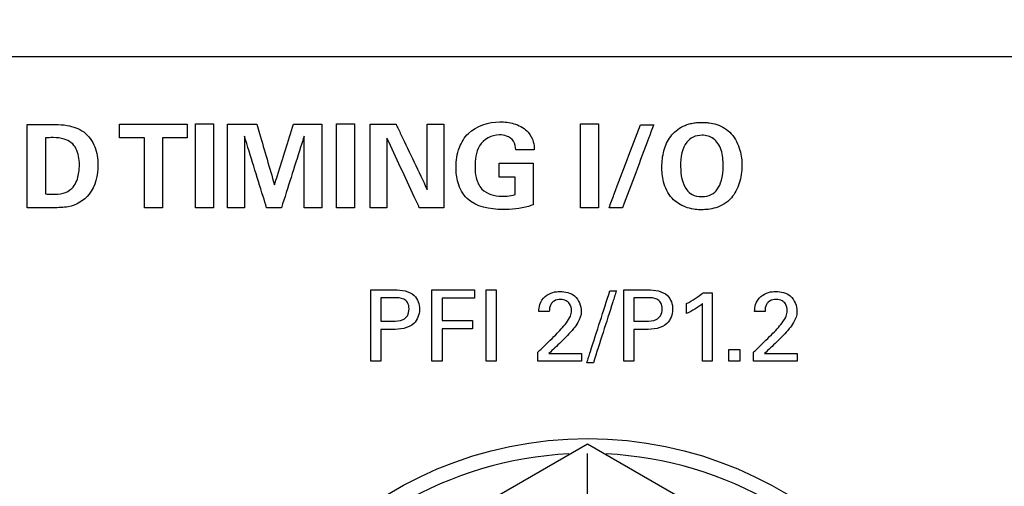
# Model space of a CAD drawing. Header units: inches. Extents: x 0 to 34, y 0 to 22.
# Tile 65 of 100: x 11.701 to 12.53, y 18.432 to 18.825. Entities that reach past the tile are written whole.
import ezdxf

# ---------------------------------------------------------------- set-up
doc = ezdxf.new("R2010")
doc.units = ezdxf.units.IN
doc.header["$LTSCALE"] = 1.87
doc.header["$MEASUREMENT"] = 0
doc.linetypes.add('CENTER', pattern=[0.6, 0.375, -0.075, 0.075, -0.075])
doc.layers.get('0').update_dxf_attribs({"linetype": 'CONTINUOUS'})
for name, color, linetype in [('DATUMCURVES', 7, 'CONTINUOUS'), ('DEFAULT_1', 7, 'CENTER'), ('DIMENSIONS', 7, 'CONTINUOUS')]:
    doc.layers.add(name, color=color, linetype=linetype)
doc.styles.get("Standard").update_dxf_attribs({"font": 'txt', "width": 0.8})
doc.dimstyles.new('DIMSTYLE_1', dxfattribs={"dimtxt": 0.125, "dimasz": 0.18, "dimexe": 0.18, "dimexo": 0.0625, "dimgap": 0.09, "dimtad": 0, "dimtih": 1, "dimtoh": 1, "dimdec": 3, "dimzin": 4, "dimdsep": 46, "dimtxsty": 'STANDARD', "dimblk": '_FILLED', "dimblk1": '_FILLED', "dimblk2": '_FILLED', "dimcen": 0.09, "dimadec": 0, "dimazin": 0, "dimtp": 0.001, "dimtm": 0.001, "dimtfac": 1, "dimtdec": 3, "dimtofl": 0, "dimtmove": 0, "dimatfit": 3, "dimldrblk": '_FILLED', "dimfxl": 1, "dimtolj": 1, "dimtzin": 4, "dimarcsym": 0})

# ---------------------------------------------------------------- blocks, each defined once
blk = doc.blocks.new('_FILLED')
at = {"color": 0, "linetype": 'BYBLOCK'}
blk.add_solid([(0, 0), (-1, 0.1736), (-1, -0.1736)], dxfattribs=at)
blk = doc.blocks.new('*D9')
at = {"layer": 'DIMENSIONS', "color": 2, "linetype": 'CONTINUOUS'}
for p, q in [((12.75157, 19.92933), (8.0757, 19.92933)), ((8.2007, 19.92933), (8.2007, 19.2399)), ((8.2007, 18.14733), (8.2007, 18.9899)), ((10.05407, 18.14733), (8.0757, 18.14733))]:
    blk.add_line(p, q, dxfattribs=at)
at = {"layer": 'DIMENSIONS', "color": 2, "linetype": 'CONTINUOUS', "xscale": 0.18, "yscale": 0.18, "zscale": 0.18}
for p, rotation in [((8.2007, 19.92933), 90), ((8.2007, 18.14733), 270)]:
    blk.add_blockref('_FILLED', p, dxfattribs=dict(at, rotation=rotation))
at = {"layer": 'DIMENSIONS', "color": 2, "linetype": 'CONTINUOUS', "width": 0.8}
for s, p in [('[', (8.3132, 19.0524)), (']', (8.9132, 19.0524)), ('1.782', (7.6882, 19.0524)), ('45.26', (8.4132, 19.0524)), ('4X ', (7.3882, 19.0524))]:
    blk.add_text(s, height=0.125, dxfattribs=at).set_placement(p)
blk = doc.blocks.new('*D19')
at = {"layer": 'DIMENSIONS', "color": 2, "linetype": 'CONTINUOUS'}
for p, q in [((13.05407, 18.52233), (13.05407, 20.6551)), ((14.35237, 17.67233), (14.35237, 20.6551)), ((13.05407, 20.5301), (12.33118, 20.5301)), ((14.35237, 20.5301), (14.71237, 20.5301))]:
    blk.add_line(p, q, dxfattribs=at)
at = {"layer": 'DIMENSIONS', "color": 2, "linetype": 'CONTINUOUS', "xscale": 0.18, "yscale": 0.18, "zscale": 0.18}
blk.add_blockref('_FILLED', (13.05407, 20.5301), dxfattribs=at)
at = {"layer": 'DIMENSIONS', "color": 2, "linetype": 'CONTINUOUS', "xscale": 0.18, "yscale": 0.18, "zscale": 0.18, "rotation": 180}
blk.add_blockref('_FILLED', (14.35237, 20.5301), dxfattribs=at)
at = {"layer": 'DIMENSIONS', "color": 2, "linetype": 'CONTINUOUS', "width": 0.8}
for s, p in [('[', (11.56868, 20.4676)), (']', (12.16868, 20.4676)), ('1.298', (10.94368, 20.4676)), ('32.98', (11.66868, 20.4676))]:
    blk.add_text(s, height=0.125, dxfattribs=at).set_placement(p)

msp = doc.modelspace()

# ---------------------------------------------------------------- linework, layer by layer
at = {"color": 7, "linetype": 'CONTINUOUS'}
for p, q in [((12.17907, 18.46776), (11.90157, 18.30754)), ((12.45657, 18.30754), (12.17907, 18.46776))]:
    msp.add_line(p, q, dxfattribs=at)
msp.add_circle((12.17907, 18.14733), 0.325, dxfattribs=at)
for start, end in [(92.88206, 147.36447), (32.63553, 87.11794)]:
    msp.add_arc((12.17907, 18.14733), 0.3125, start, end, dxfattribs=at)
at = {"layer": 'DATUMCURVES', "color": 40, "linetype": 'CONTINUOUS'}
for points, knots in [([(9.66555, 18.79376, 0.8645), (9.86138, 18.79376, 0.8645), (11.11471, 18.79376, 0.8645), (12.36805, 18.79376, 0.8645), (13.42554, 18.79376, 0.8645)], [0, 0, 0, 0, 0.15625, 1, 1, 1, 1]), ([(12.10757, 18.665, 0.8645), (12.09715, 18.665, 0.8645), (12.07929, 18.66812, 0.8645), (12.06938, 18.68672, 0.8645), (12.06779, 18.70175, 0.8645), (12.06982, 18.7166, 0.8645), (12.0805, 18.73401, 0.8645), (12.0962, 18.73882, 0.8645), (12.10625, 18.73879, 0.8645), (12.10675, 18.73878, 0.8645)], [0, 0, 0, 0, 0.260059, 0.387067, 0.496271, 0.635157, 0.7534, 0.987593, 1, 1, 1, 1]), ([(12.10675, 18.73878, 0.8645), (12.11079, 18.7387, 0.8645), (12.11889, 18.7374, 0.8645), (12.12907, 18.73155, 0.8645), (12.13374, 18.72284, 0.8645), (12.13415, 18.71753, 0.8645), (12.13421, 18.71526, 0.8645)], [0, 0, 0, 0, 0.295727, 0.608624, 0.831311, 1, 1, 1, 1]), ([(11.7075, 18.73665, 0.8645), (11.70871, 18.73664, 0.8645), (11.71646, 18.73661, 0.8645), (11.7242, 18.73658, 0.8645), (11.73074, 18.73655, 0.8645)], [0, 0, 0, 0, 0.15625, 1, 1, 1, 1]), ([(11.7075, 18.66655, 0.8645), (11.7075, 18.6702, 0.8645), (11.7075, 18.69357, 0.8645), (11.7075, 18.71693, 0.8645), (11.7075, 18.73665, 0.8645)], [0, 0, 0, 0, 0.15625, 1, 1, 1, 1]), ([(11.73074, 18.73655, 0.8645), (11.73421, 18.73655, 0.8645), (11.74262, 18.73602, 0.8645), (11.75609, 18.73145, 0.8645), (11.76543, 18.71813, 0.8645), (11.76812, 18.69925, 0.8645), (11.76338, 18.67731, 0.8645), (11.74469, 18.66635, 0.8645), (11.7336, 18.66655, 0.8645), (11.72938, 18.66655, 0.8645)], [0, 0, 0, 0, 0.090507, 0.219646, 0.354905, 0.488217, 0.71337, 0.889996, 1, 1, 1, 1]), ([(11.78518, 18.73684, 0.8645), (11.78815, 18.73684, 0.8645), (11.80714, 18.73684, 0.8645), (11.82613, 18.73684, 0.8645), (11.84216, 18.73684, 0.8645)], [0, 0, 0, 0, 0.15625, 1, 1, 1, 1]), ([(11.84905, 18.73704, 0.8645), (11.84984, 18.73704, 0.8645), (11.85486, 18.73704, 0.8645), (11.85989, 18.73704, 0.8645), (11.86413, 18.73704, 0.8645)], [0, 0, 0, 0, 0.15625, 1, 1, 1, 1]), ([(11.84905, 18.66655, 0.8645), (11.84905, 18.67022, 0.8645), (11.84905, 18.69372, 0.8645), (11.84905, 18.71721, 0.8645), (11.84905, 18.73704, 0.8645)], [0, 0, 0, 0, 0.15625, 1, 1, 1, 1]), ([(11.86413, 18.73704, 0.8645), (11.86413, 18.73337, 0.8645), (11.86413, 18.70987, 0.8645), (11.86413, 18.68638, 0.8645), (11.86413, 18.66655, 0.8645)], [0, 0, 0, 0, 0.15625, 1, 1, 1, 1]), ([(11.87608, 18.73684, 0.8645), (11.87737, 18.73684, 0.8645), (11.88557, 18.73684, 0.8645), (11.89376, 18.73684, 0.8645), (11.90068, 18.73684, 0.8645)], [0, 0, 0, 0, 0.15625, 1, 1, 1, 1]), ([(11.87608, 18.66655, 0.8645), (11.87608, 18.67021, 0.8645), (11.87608, 18.69364, 0.8645), (11.87608, 18.71707, 0.8645), (11.87608, 18.73684, 0.8645)], [0, 0, 0, 0, 0.15625, 1, 1, 1, 1]), ([(11.90068, 18.73684, 0.8645), (11.90146, 18.73418, 0.8645), (11.90641, 18.71713, 0.8645), (11.91137, 18.70009, 0.8645), (11.91555, 18.6857, 0.8645)], [0, 0, 0, 0, 0.15625, 1, 1, 1, 1]), ([(11.91555, 18.6857, 0.8645), (11.91639, 18.68837, 0.8645), (11.92174, 18.70541, 0.8645), (11.92709, 18.72246, 0.8645), (11.9316, 18.73684, 0.8645)], [0, 0, 0, 0, 0.15625, 1, 1, 1, 1]), ([(11.9316, 18.73684, 0.8645), (11.93285, 18.73684, 0.8645), (11.94082, 18.73684, 0.8645), (11.94879, 18.73684, 0.8645), (11.95551, 18.73684, 0.8645)], [0, 0, 0, 0, 0.15625, 1, 1, 1, 1]), ([(11.95551, 18.73684, 0.8645), (11.95551, 18.73318, 0.8645), (11.95551, 18.70975, 0.8645), (11.95551, 18.68632, 0.8645), (11.95551, 18.66655, 0.8645)], [0, 0, 0, 0, 0.15625, 1, 1, 1, 1]), ([(11.96786, 18.73704, 0.8645), (11.96865, 18.73704, 0.8645), (11.97367, 18.73704, 0.8645), (11.97869, 18.73704, 0.8645), (11.98293, 18.73704, 0.8645)], [0, 0, 0, 0, 0.15625, 1, 1, 1, 1]), ([(11.96786, 18.66655, 0.8645), (11.96786, 18.67022, 0.8645), (11.96786, 18.69372, 0.8645), (11.96786, 18.71721, 0.8645), (11.96786, 18.73704, 0.8645)], [0, 0, 0, 0, 0.15625, 1, 1, 1, 1]), ([(11.98293, 18.73704, 0.8645), (11.98293, 18.73337, 0.8645), (11.98293, 18.70987, 0.8645), (11.98293, 18.68638, 0.8645), (11.98293, 18.66655, 0.8645)], [0, 0, 0, 0, 0.15625, 1, 1, 1, 1]), ([(11.99605, 18.73684, 0.8645), (11.99719, 18.73684, 0.8645), (12.00445, 18.73684, 0.8645), (12.01171, 18.73684, 0.8645), (12.01784, 18.73684, 0.8645)], [0, 0, 0, 0, 0.15625, 1, 1, 1, 1]), ([(11.99605, 18.66655, 0.8645), (11.99605, 18.67021, 0.8645), (11.99605, 18.69364, 0.8645), (11.99605, 18.71707, 0.8645), (11.99605, 18.73684, 0.8645)], [0, 0, 0, 0, 0.15625, 1, 1, 1, 1]), ([(12.01784, 18.73684, 0.8645), (12.01921, 18.73396, 0.8645), (12.02799, 18.71552, 0.8645), (12.03677, 18.69708, 0.8645), (12.04418, 18.68153, 0.8645)], [0, 0, 0, 0, 0.15625, 1, 1, 1, 1]), ([(12.04418, 18.68153, 0.8645), (12.04418, 18.68441, 0.8645), (12.04418, 18.70285, 0.8645), (12.04418, 18.72129, 0.8645), (12.04418, 18.73684, 0.8645)], [0, 0, 0, 0, 0.15625, 1, 1, 1, 1]), ([(12.05818, 18.73684, 0.8645), (12.05818, 18.73318, 0.8645), (12.05818, 18.70975, 0.8645), (12.05818, 18.68632, 0.8645), (12.05818, 18.66655, 0.8645)], [0, 0, 0, 0, 0.15625, 1, 1, 1, 1]), ([(12.17319, 18.73704, 0.8645), (12.17398, 18.73704, 0.8645), (12.179, 18.73704, 0.8645), (12.18403, 18.73704, 0.8645), (12.18827, 18.73704, 0.8645)], [0, 0, 0, 0, 0.15625, 1, 1, 1, 1]), ([(12.17319, 18.66655, 0.8645), (12.17319, 18.67022, 0.8645), (12.17319, 18.69372, 0.8645), (12.17319, 18.71721, 0.8645), (12.17319, 18.73704, 0.8645)], [0, 0, 0, 0, 0.15625, 1, 1, 1, 1]), ([(12.18827, 18.73704, 0.8645), (12.18827, 18.73337, 0.8645), (12.18827, 18.70987, 0.8645), (12.18827, 18.68638, 0.8645), (12.18827, 18.66655, 0.8645)], [0, 0, 0, 0, 0.15625, 1, 1, 1, 1]), ([(12.1972, 18.66655, 0.8645), (12.19858, 18.67019, 0.8645), (12.20736, 18.69345, 0.8645), (12.21615, 18.71672, 0.8645), (12.22356, 18.73635, 0.8645)], [0, 0, 0, 0, 0.15625, 1, 1, 1, 1]), ([(12.23473, 18.73635, 0.8645), (12.23337, 18.73272, 0.8645), (12.22466, 18.70945, 0.8645), (12.21594, 18.68618, 0.8645), (12.20858, 18.66655, 0.8645)], [0, 0, 0, 0, 0.15625, 1, 1, 1, 1]), ([(12.2741, 18.66481, 0.8645), (12.27199, 18.66485, 0.8645), (12.26805, 18.66526, 0.8645), (12.25933, 18.66744, 0.8645), (12.24851, 18.67413, 0.8645), (12.24205, 18.68864, 0.8645), (12.24147, 18.70025, 0.8645), (12.2419, 18.70758, 0.8645), (12.24319, 18.71452, 0.8645), (12.24547, 18.72092, 0.8645), (12.24883, 18.72663, 0.8645), (12.25338, 18.73149, 0.8645), (12.25823, 18.73463, 0.8645), (12.26281, 18.73648, 0.8645), (12.26597, 18.73734, 0.8645), (12.26869, 18.73783, 0.8645), (12.2708, 18.7381, 0.8645), (12.27271, 18.73824, 0.8645), (12.27394, 18.73829, 0.8645), (12.27489, 18.7383, 0.8645), (12.27494, 18.73831, 0.8645), (12.27537, 18.7383, 0.8645)], [0, 0, 0, 0, 0.037683, 0.081646, 0.169573, 0.275791, 0.382009, 0.459258, 0.536507, 0.613755, 0.691004, 0.768253, 0.845502, 0.884127, 0.922751, 0.942063, 0.961376, 0.980688, 0.990344, 0.995172, 1, 1, 1, 1]), ([(12.27537, 18.7383, 0.8645), (12.27593, 18.7383, 0.8645), (12.27843, 18.73826, 0.8645), (12.28233, 18.73788, 0.8645), (12.29021, 18.73627, 0.8645), (12.30154, 18.72958, 0.8645), (12.30835, 18.71439, 0.8645), (12.30952, 18.70002, 0.8645), (12.30748, 18.68689, 0.8645), (12.29993, 18.67213, 0.8645), (12.2865, 18.66548, 0.8645), (12.27799, 18.66478, 0.8645), (12.27445, 18.6648, 0.8645), (12.2741, 18.66481, 0.8645)], [0, 0, 0, 0, 0.020699, 0.041398, 0.082795, 0.16559, 0.256102, 0.346613, 0.480631, 0.614648, 0.797008, 0.979368, 1, 1, 1, 1]), ([(11.72277, 18.72527, 0.8645), (11.72277, 18.72282, 0.8645), (11.72277, 18.7071, 0.8645), (11.72277, 18.69138, 0.8645), (11.72277, 18.67812, 0.8645)], [0, 0, 0, 0, 0.15625, 1, 1, 1, 1]), ([(11.7287, 18.67792, 0.8645), (11.73169, 18.67792, 0.8645), (11.73757, 18.67797, 0.8645), (11.7468, 18.6828, 0.8645), (11.75024, 18.69143, 0.8645), (11.75122, 18.69837, 0.8645), (11.75145, 18.7038, 0.8645), (11.75097, 18.70971, 0.8645), (11.74887, 18.71625, 0.8645), (11.74475, 18.72169, 0.8645), (11.7378, 18.72503, 0.8645), (11.73244, 18.72547, 0.8645), (11.72931, 18.72548, 0.8645)], [0, 0, 0, 0, 0.119607, 0.232289, 0.394086, 0.465143, 0.514563, 0.611067, 0.701022, 0.786255, 0.876143, 1, 1, 1, 1]), ([(11.80608, 18.72518, 0.8645), (11.805, 18.72518, 0.8645), (11.79803, 18.72518, 0.8645), (11.79106, 18.72518, 0.8645), (11.78518, 18.72518, 0.8645)], [0, 0, 0, 0, 0.15625, 1, 1, 1, 1]), ([(11.80608, 18.66655, 0.8645), (11.80608, 18.66961, 0.8645), (11.80608, 18.68915, 0.8645), (11.80608, 18.70869, 0.8645), (11.80608, 18.72518, 0.8645)], [0, 0, 0, 0, 0.15625, 1, 1, 1, 1]), ([(11.84216, 18.72518, 0.8645), (11.84107, 18.72518, 0.8645), (11.8341, 18.72518, 0.8645), (11.82713, 18.72518, 0.8645), (11.82125, 18.72518, 0.8645)], [0, 0, 0, 0, 0.15625, 1, 1, 1, 1]), ([(11.82125, 18.72518, 0.8645), (11.82125, 18.72212, 0.8645), (11.82125, 18.70258, 0.8645), (11.82125, 18.68304, 0.8645), (11.82125, 18.66655, 0.8645)], [0, 0, 0, 0, 0.15625, 1, 1, 1, 1]), ([(11.90894, 18.66655, 0.8645), (11.90796, 18.66969, 0.8645), (11.90171, 18.68978, 0.8645), (11.89546, 18.70987, 0.8645), (11.89018, 18.72683, 0.8645)], [0, 0, 0, 0, 0.15625, 1, 1, 1, 1]), ([(11.89018, 18.72683, 0.8645), (11.89018, 18.72369, 0.8645), (11.89018, 18.7036, 0.8645), (11.89018, 18.6835, 0.8645), (11.89018, 18.66655, 0.8645)], [0, 0, 0, 0, 0.15625, 1, 1, 1, 1]), ([(11.94054, 18.72683, 0.8645), (11.93955, 18.72369, 0.8645), (11.93316, 18.7036, 0.8645), (11.92677, 18.6835, 0.8645), (11.92139, 18.66655, 0.8645)], [0, 0, 0, 0, 0.15625, 1, 1, 1, 1]), ([(11.94054, 18.66655, 0.8645), (11.94054, 18.66969, 0.8645), (11.94054, 18.68978, 0.8645), (11.94054, 18.70987, 0.8645), (11.94054, 18.72683, 0.8645)], [0, 0, 0, 0, 0.15625, 1, 1, 1, 1]), ([(12.03747, 18.66655, 0.8645), (12.03605, 18.66959, 0.8645), (12.02698, 18.68903, 0.8645), (12.0179, 18.70848, 0.8645), (12.01025, 18.72489, 0.8645)], [0, 0, 0, 0, 0.15625, 1, 1, 1, 1]), ([(12.01025, 18.72489, 0.8645), (12.01025, 18.72185, 0.8645), (12.01025, 18.7024, 0.8645), (12.01025, 18.68296, 0.8645), (12.01025, 18.66655, 0.8645)], [0, 0, 0, 0, 0.15625, 1, 1, 1, 1]), ([(12.10484, 18.7278, 0.8645), (12.09848, 18.7278, 0.8645), (12.08827, 18.7221, 0.8645), (12.08488, 18.70996, 0.8645), (12.08406, 18.70092, 0.8645), (12.08491, 18.69134, 0.8645), (12.0901, 18.67909, 0.8645), (12.10083, 18.67617, 0.8645), (12.1067, 18.67617, 0.8645)], [0, 0, 0, 0, 0.255622, 0.378778, 0.496136, 0.619127, 0.764496, 1, 1, 1, 1]), ([(12.11856, 18.71526, 0.8645), (12.11842, 18.71771, 0.8645), (12.11745, 18.72283, 0.8645), (12.11139, 18.72727, 0.8645), (12.10688, 18.7278, 0.8645), (12.10484, 18.7278, 0.8645)], [0, 0, 0, 0, 0.354884, 0.705524, 1, 1, 1, 1]), ([(12.29326, 18.70252, 0.8645), (12.29326, 18.70593, 0.8645), (12.2924, 18.71602, 0.8645), (12.28567, 18.72569, 0.8645), (12.27619, 18.72824, 0.8645), (12.26751, 18.72635, 0.8645), (12.25909, 18.7193, 0.8645), (12.25732, 18.70927, 0.8645), (12.25738, 18.70116, 0.8645)], [0, 0, 0, 0, 0.147421, 0.296336, 0.445252, 0.562056, 0.678859, 1, 1, 1, 1]), ([(12.13421, 18.71526, 0.8645), (12.13339, 18.71526, 0.8645), (12.12818, 18.71526, 0.8645), (12.12296, 18.71526, 0.8645), (12.11856, 18.71526, 0.8645)], [0, 0, 0, 0, 0.15625, 1, 1, 1, 1]), ([(12.10455, 18.70398, 0.8645), (12.10605, 18.70398, 0.8645), (12.11561, 18.70398, 0.8645), (12.12517, 18.70398, 0.8645), (12.13323, 18.70398, 0.8645)], [0, 0, 0, 0, 0.15625, 1, 1, 1, 1]), ([(12.13323, 18.70398, 0.8645), (12.13323, 18.70215, 0.8645), (12.13323, 18.69045, 0.8645), (12.13323, 18.67875, 0.8645), (12.13323, 18.66888, 0.8645)], [0, 0, 0, 0, 0.15625, 1, 1, 1, 1]), ([(12.26263, 18.68153, 0.8645), (12.26371, 18.68007, 0.8645), (12.26638, 18.67725, 0.8645), (12.27483, 18.67527, 0.8645), (12.28381, 18.67698, 0.8645), (12.28953, 18.68273, 0.8645), (12.29326, 18.69134, 0.8645), (12.29326, 18.70252, 0.8645)], [0, 0, 0, 0, 0.193568, 0.387136, 0.556661, 0.726186, 1, 1, 1, 1]), ([(12.11816, 18.67754, 0.8645), (12.11816, 18.67831, 0.8645), (12.11816, 18.68323, 0.8645), (12.11816, 18.68816, 0.8645), (12.11816, 18.69231, 0.8645)], [0, 0, 0, 0, 0.15625, 1, 1, 1, 1]), ([(12.1067, 18.67617, 0.8645), (12.10824, 18.67617, 0.8645), (12.1121, 18.67624, 0.8645), (12.11595, 18.67688, 0.8645), (12.11816, 18.67754, 0.8645)], [0, 0, 0, 0, 0.400584, 1, 1, 1, 1]), ([(11.72938, 18.66655, 0.8645), (11.72824, 18.66655, 0.8645), (11.72094, 18.66655, 0.8645), (11.71365, 18.66655, 0.8645), (11.7075, 18.66655, 0.8645)], [0, 0, 0, 0, 0.15625, 1, 1, 1, 1]), ([(11.82125, 18.66655, 0.8645), (11.82046, 18.66655, 0.8645), (11.8154, 18.66655, 0.8645), (11.81035, 18.66655, 0.8645), (11.80608, 18.66655, 0.8645)], [0, 0, 0, 0, 0.15625, 1, 1, 1, 1]), ([(11.86413, 18.66655, 0.8645), (11.86334, 18.66655, 0.8645), (11.85832, 18.66655, 0.8645), (11.85329, 18.66655, 0.8645), (11.84905, 18.66655, 0.8645)], [0, 0, 0, 0, 0.15625, 1, 1, 1, 1]), ([(11.95551, 18.66655, 0.8645), (11.95473, 18.66655, 0.8645), (11.94974, 18.66655, 0.8645), (11.94475, 18.66655, 0.8645), (11.94054, 18.66655, 0.8645)], [0, 0, 0, 0, 0.15625, 1, 1, 1, 1]), ([(11.98293, 18.66655, 0.8645), (11.98215, 18.66655, 0.8645), (11.97712, 18.66655, 0.8645), (11.9721, 18.66655, 0.8645), (11.96786, 18.66655, 0.8645)], [0, 0, 0, 0, 0.15625, 1, 1, 1, 1]), ([(12.01025, 18.66655, 0.8645), (12.00951, 18.66655, 0.8645), (12.00478, 18.66655, 0.8645), (12.00005, 18.66655, 0.8645), (11.99605, 18.66655, 0.8645)], [0, 0, 0, 0, 0.15625, 1, 1, 1, 1]), ([(12.05818, 18.66655, 0.8645), (12.0571, 18.66655, 0.8645), (12.0502, 18.66655, 0.8645), (12.04329, 18.66655, 0.8645), (12.03747, 18.66655, 0.8645)], [0, 0, 0, 0, 0.15625, 1, 1, 1, 1]), ([(12.13323, 18.66888, 0.8645), (12.13195, 18.66846, 0.8645), (12.1237, 18.66576, 0.8645), (12.11489, 18.665, 0.8645), (12.10757, 18.665, 0.8645)], [0, 0, 0, 0, 0.15615, 1, 1, 1, 1]), ([(12.18827, 18.66655, 0.8645), (12.18748, 18.66655, 0.8645), (12.18246, 18.66655, 0.8645), (12.17743, 18.66655, 0.8645), (12.17319, 18.66655, 0.8645)], [0, 0, 0, 0, 0.15625, 1, 1, 1, 1]), ([(11.9966, 18.59749, 0.8645), (11.99765, 18.59749, 0.8645), (12.00438, 18.59749, 0.8645), (12.0111, 18.59749, 0.8645), (12.01677, 18.59749, 0.8645)], [0, 0, 0, 0, 0.15625, 1, 1, 1, 1]), ([(11.9966, 18.53732, 0.8645), (11.9966, 18.54045, 0.8645), (11.9966, 18.56051, 0.8645), (11.9966, 18.58056, 0.8645), (11.9966, 18.59749, 0.8645)], [0, 0, 0, 0, 0.15625, 1, 1, 1, 1]), ([(12.00494, 18.59074, 0.8645), (12.00494, 18.58971, 0.8645), (12.00494, 18.58316, 0.8645), (12.00494, 18.5766, 0.8645), (12.00494, 18.57107, 0.8645)], [0, 0, 0, 0, 0.15625, 1, 1, 1, 1]), ([(12.01677, 18.59749, 0.8645), (12.02248, 18.59749, 0.8645), (12.03403, 18.59588, 0.8645), (12.03921, 18.58087, 0.8645), (12.03334, 18.56553, 0.8645), (12.02099, 18.56407, 0.8645), (12.01469, 18.56407, 0.8645)], [0, 0, 0, 0, 0.279878, 0.483843, 0.691118, 1, 1, 1, 1]), ([(12.01485, 18.57107, 0.8645), (12.0179, 18.57107, 0.8645), (12.02277, 18.57114, 0.8645), (12.02816, 18.57561, 0.8645), (12.0291, 18.58121, 0.8645), (12.02825, 18.58666, 0.8645), (12.02347, 18.59073, 0.8645), (12.01921, 18.59074, 0.8645), (12.01661, 18.59074, 0.8645)], [0, 0, 0, 0, 0.244833, 0.369366, 0.527929, 0.67791, 0.791142, 1, 1, 1, 1]), ([(12.0481, 18.59749, 0.8645), (12.04997, 18.59749, 0.8645), (12.06191, 18.59749, 0.8645), (12.07386, 18.59749, 0.8645), (12.08394, 18.59749, 0.8645)], [0, 0, 0, 0, 0.15625, 1, 1, 1, 1]), ([(12.0481, 18.53732, 0.8645), (12.0481, 18.54045, 0.8645), (12.0481, 18.56051, 0.8645), (12.0481, 18.58056, 0.8645), (12.0481, 18.59749, 0.8645)], [0, 0, 0, 0, 0.15625, 1, 1, 1, 1]), ([(12.08394, 18.5904, 0.8645), (12.08251, 18.5904, 0.8645), (12.0734, 18.5904, 0.8645), (12.06429, 18.5904, 0.8645), (12.05661, 18.5904, 0.8645)], [0, 0, 0, 0, 0.15625, 1, 1, 1, 1]), ([(12.05661, 18.5904, 0.8645), (12.05661, 18.58942, 0.8645), (12.05661, 18.58317, 0.8645), (12.05661, 18.57693, 0.8645), (12.05661, 18.57165, 0.8645)], [0, 0, 0, 0, 0.15625, 1, 1, 1, 1]), ([(12.09385, 18.53732, 0.8645), (12.09385, 18.54045, 0.8645), (12.09385, 18.56051, 0.8645), (12.09385, 18.58056, 0.8645), (12.09385, 18.59749, 0.8645)], [0, 0, 0, 0, 0.15625, 1, 1, 1, 1]), ([(12.10219, 18.59749, 0.8645), (12.10219, 18.59435, 0.8645), (12.10219, 18.5743, 0.8645), (12.10219, 18.55424, 0.8645), (12.10219, 18.53732, 0.8645)], [0, 0, 0, 0, 0.15625, 1, 1, 1, 1]), ([(12.1381, 18.57924, 0.8645), (12.13816, 18.58118, 0.8645), (12.13861, 18.58592, 0.8645), (12.14273, 18.59222, 0.8645), (12.14941, 18.59556, 0.8645), (12.15807, 18.59656, 0.8645), (12.17, 18.59392, 0.8645), (12.17377, 18.58397, 0.8645), (12.17377, 18.57924, 0.8645)], [0, 0, 0, 0, 0.107078, 0.258419, 0.390759, 0.504192, 0.739336, 1, 1, 1, 1]), ([(12.17844, 18.53598, 0.8645), (12.17945, 18.53915, 0.8645), (12.18595, 18.5594, 0.8645), (12.19245, 18.57965, 0.8645), (12.19794, 18.59673, 0.8645)], [0, 0, 0, 0, 0.15625, 1, 1, 1, 1]), ([(12.20336, 18.59673, 0.8645), (12.20234, 18.59357, 0.8645), (12.19587, 18.57332, 0.8645), (12.1894, 18.55307, 0.8645), (12.18394, 18.53598, 0.8645)], [0, 0, 0, 0, 0.15625, 1, 1, 1, 1]), ([(12.20969, 18.59749, 0.8645), (12.21074, 18.59749, 0.8645), (12.21746, 18.59749, 0.8645), (12.22418, 18.59749, 0.8645), (12.22985, 18.59749, 0.8645)], [0, 0, 0, 0, 0.15625, 1, 1, 1, 1]), ([(12.20969, 18.53732, 0.8645), (12.20969, 18.54045, 0.8645), (12.20969, 18.56051, 0.8645), (12.20969, 18.58056, 0.8645), (12.20969, 18.59749, 0.8645)], [0, 0, 0, 0, 0.15625, 1, 1, 1, 1]), ([(12.21802, 18.59074, 0.8645), (12.21802, 18.58971, 0.8645), (12.21802, 18.58316, 0.8645), (12.21802, 18.5766, 0.8645), (12.21802, 18.57107, 0.8645)], [0, 0, 0, 0, 0.15625, 1, 1, 1, 1]), ([(12.22985, 18.59749, 0.8645), (12.23556, 18.59749, 0.8645), (12.24711, 18.59588, 0.8645), (12.25229, 18.58087, 0.8645), (12.24642, 18.56553, 0.8645), (12.23407, 18.56407, 0.8645), (12.22777, 18.56407, 0.8645)], [0, 0, 0, 0, 0.279878, 0.483843, 0.691118, 1, 1, 1, 1]), ([(12.22794, 18.57107, 0.8645), (12.23098, 18.57107, 0.8645), (12.23586, 18.57114, 0.8645), (12.24124, 18.57562, 0.8645), (12.24218, 18.58121, 0.8645), (12.24133, 18.58666, 0.8645), (12.23655, 18.59073, 0.8645), (12.23229, 18.59074, 0.8645), (12.22969, 18.59074, 0.8645)], [0, 0, 0, 0, 0.244769, 0.369269, 0.527844, 0.677836, 0.791049, 1, 1, 1, 1]), ([(12.28385, 18.59498, 0.8645), (12.28385, 18.59198, 0.8645), (12.28385, 18.57276, 0.8645), (12.28385, 18.55354, 0.8645), (12.28385, 18.53732, 0.8645)], [0, 0, 0, 0, 0.15625, 1, 1, 1, 1]), ([(12.31969, 18.57924, 0.8645), (12.31974, 18.58118, 0.8645), (12.3202, 18.58592, 0.8645), (12.32431, 18.59222, 0.8645), (12.33099, 18.59556, 0.8645), (12.33965, 18.59656, 0.8645), (12.35159, 18.59392, 0.8645), (12.35535, 18.58397, 0.8645), (12.35535, 18.57924, 0.8645)], [0, 0, 0, 0, 0.107073, 0.258396, 0.390765, 0.504173, 0.739349, 1, 1, 1, 1]), ([(12.1496, 18.58705, 0.8645), (12.149, 18.58648, 0.8645), (12.14724, 18.58418, 0.8645), (12.14686, 18.58123, 0.8645), (12.14686, 18.57924, 0.8645)], [0, 0, 0, 0, 0.290134, 1, 1, 1, 1]), ([(12.15236, 18.55973, 0.8645), (12.15554, 18.56284, 0.8645), (12.16007, 18.56769, 0.8645), (12.16475, 18.57459, 0.8645), (12.1659, 18.58031, 0.8645), (12.16482, 18.58532, 0.8645), (12.16102, 18.58885, 0.8645), (12.15612, 18.58961, 0.8645), (12.15191, 18.58891, 0.8645), (12.15, 18.58743, 0.8645), (12.1496, 18.58705, 0.8645)], [0, 0, 0, 0, 0.286438, 0.428479, 0.528239, 0.656508, 0.738077, 0.846379, 0.964985, 1, 1, 1, 1]), ([(12.27585, 18.53732, 0.8645), (12.27585, 18.53985, 0.8645), (12.27585, 18.55604, 0.8645), (12.27585, 18.57224, 0.8645), (12.27585, 18.5859, 0.8645)], [0, 0, 0, 0, 0.15625, 1, 1, 1, 1]), ([(12.33118, 18.58705, 0.8645), (12.33059, 18.58648, 0.8645), (12.32882, 18.58418, 0.8645), (12.32844, 18.58123, 0.8645), (12.32844, 18.57924, 0.8645)], [0, 0, 0, 0, 0.290179, 1, 1, 1, 1]), ([(12.33394, 18.55973, 0.8645), (12.33712, 18.56284, 0.8645), (12.34165, 18.56768, 0.8645), (12.34634, 18.57459, 0.8645), (12.34748, 18.58031, 0.8645), (12.3464, 18.58532, 0.8645), (12.3426, 18.58885, 0.8645), (12.3377, 18.58962, 0.8645), (12.3335, 18.58891, 0.8645), (12.33158, 18.58743, 0.8645), (12.33118, 18.58705, 0.8645)], [0, 0, 0, 0, 0.286507, 0.428515, 0.528281, 0.65656, 0.73813, 0.846367, 0.964974, 1, 1, 1, 1]), ([(12.17377, 18.57924, 0.8645), (12.17377, 18.57598, 0.8645), (12.17186, 18.57063, 0.8645), (12.16856, 18.56645, 0.8645), (12.16727, 18.56482, 0.8645)], [0, 0, 0, 0, 0.609621, 1, 1, 1, 1]), ([(12.35535, 18.57924, 0.8645), (12.35535, 18.57598, 0.8645), (12.35344, 18.57063, 0.8645), (12.35015, 18.56645, 0.8645), (12.34886, 18.56482, 0.8645)], [0, 0, 0, 0, 0.609672, 1, 1, 1, 1]), ([(12.05661, 18.57165, 0.8645), (12.05795, 18.57165, 0.8645), (12.06653, 18.57165, 0.8645), (12.07511, 18.57165, 0.8645), (12.08236, 18.57165, 0.8645)], [0, 0, 0, 0, 0.15625, 1, 1, 1, 1]), ([(12.08236, 18.56465, 0.8645), (12.08102, 18.56465, 0.8645), (12.07243, 18.56465, 0.8645), (12.06385, 18.56465, 0.8645), (12.05661, 18.56465, 0.8645)], [0, 0, 0, 0, 0.15625, 1, 1, 1, 1]), ([(12.05661, 18.56465, 0.8645), (12.05661, 18.56323, 0.8645), (12.05661, 18.55412, 0.8645), (12.05661, 18.54501, 0.8645), (12.05661, 18.53732, 0.8645)], [0, 0, 0, 0, 0.15625, 1, 1, 1, 1]), ([(12.00494, 18.56407, 0.8645), (12.00494, 18.56267, 0.8645), (12.00494, 18.55376, 0.8645), (12.00494, 18.54484, 0.8645), (12.00494, 18.53732, 0.8645)], [0, 0, 0, 0, 0.15625, 1, 1, 1, 1]), ([(12.13727, 18.5449, 0.8645), (12.13805, 18.54567, 0.8645), (12.14308, 18.55062, 0.8645), (12.14811, 18.55556, 0.8645), (12.15236, 18.55973, 0.8645)], [0, 0, 0, 0, 0.15625, 1, 1, 1, 1]), ([(12.21802, 18.56407, 0.8645), (12.21802, 18.56267, 0.8645), (12.21802, 18.55376, 0.8645), (12.21802, 18.54484, 0.8645), (12.21802, 18.53732, 0.8645)], [0, 0, 0, 0, 0.15625, 1, 1, 1, 1]), ([(12.31885, 18.5449, 0.8645), (12.31964, 18.54567, 0.8645), (12.32467, 18.55062, 0.8645), (12.3297, 18.55556, 0.8645), (12.33394, 18.55973, 0.8645)], [0, 0, 0, 0, 0.15625, 1, 1, 1, 1]), ([(12.14652, 18.5439, 0.8645), (12.14795, 18.5439, 0.8645), (12.15709, 18.5439, 0.8645), (12.16623, 18.5439, 0.8645), (12.17394, 18.5439, 0.8645)], [0, 0, 0, 0, 0.15625, 1, 1, 1, 1]), ([(12.3281, 18.5439, 0.8645), (12.32953, 18.5439, 0.8645), (12.33867, 18.5439, 0.8645), (12.34781, 18.5439, 0.8645), (12.35552, 18.5439, 0.8645)], [0, 0, 0, 0, 0.15625, 1, 1, 1, 1]), ([(12.17394, 18.53732, 0.8645), (12.17203, 18.53732, 0.8645), (12.1598, 18.53732, 0.8645), (12.14758, 18.53732, 0.8645), (12.13727, 18.53732, 0.8645)], [0, 0, 0, 0, 0.15625, 1, 1, 1, 1]), ([(12.35552, 18.53732, 0.8645), (12.35361, 18.53732, 0.8645), (12.34139, 18.53732, 0.8645), (12.32917, 18.53732, 0.8645), (12.31885, 18.53732, 0.8645)], [0, 0, 0, 0, 0.15625, 1, 1, 1, 1])]:
    msp.add_open_spline(points, degree=3, knots=knots, dxfattribs=at)
for points in [[(11.78518, 18.72518, 0.8645), (11.78518, 18.72907, 0.8645), (11.78518, 18.73296, 0.8645), (11.78518, 18.73684, 0.8645)], [(11.84216, 18.73684, 0.8645), (11.84216, 18.73296, 0.8645), (11.84216, 18.72907, 0.8645), (11.84216, 18.72518, 0.8645)], [(12.04418, 18.73684, 0.8645), (12.04885, 18.73684, 0.8645), (12.05351, 18.73684, 0.8645), (12.05818, 18.73684, 0.8645)], [(12.22356, 18.73635, 0.8645), (12.22728, 18.73635, 0.8645), (12.23101, 18.73635, 0.8645), (12.23473, 18.73635, 0.8645)], [(11.72931, 18.72548, 0.8645), (11.72712, 18.72549, 0.8645), (11.72493, 18.72537, 0.8645), (11.72277, 18.72527, 0.8645)], [(12.10455, 18.69231, 0.8645), (12.10455, 18.6962, 0.8645), (12.10455, 18.70009, 0.8645), (12.10455, 18.70398, 0.8645)], [(12.25738, 18.70116, 0.8645), (12.25744, 18.69433, 0.8645), (12.25846, 18.68697, 0.8645), (12.26263, 18.68153, 0.8645)], [(12.11816, 18.69231, 0.8645), (12.11363, 18.69231, 0.8645), (12.10909, 18.69231, 0.8645), (12.10455, 18.69231, 0.8645)], [(11.72277, 18.67812, 0.8645), (11.72474, 18.67801, 0.8645), (11.72672, 18.67792, 0.8645), (11.7287, 18.67792, 0.8645)], [(11.89018, 18.66655, 0.8645), (11.88548, 18.66655, 0.8645), (11.88078, 18.66655, 0.8645), (11.87608, 18.66655, 0.8645)], [(11.92139, 18.66655, 0.8645), (11.91724, 18.66655, 0.8645), (11.91309, 18.66655, 0.8645), (11.90894, 18.66655, 0.8645)], [(12.20858, 18.66655, 0.8645), (12.20479, 18.66655, 0.8645), (12.201, 18.66655, 0.8645), (12.1972, 18.66655, 0.8645)], [(12.01661, 18.59074, 0.8645), (12.01272, 18.59074, 0.8645), (12.00883, 18.59074, 0.8645), (12.00494, 18.59074, 0.8645)], [(12.08394, 18.59749, 0.8645), (12.08394, 18.59512, 0.8645), (12.08394, 18.59276, 0.8645), (12.08394, 18.5904, 0.8645)], [(12.09385, 18.59749, 0.8645), (12.09663, 18.59749, 0.8645), (12.09941, 18.59749, 0.8645), (12.10219, 18.59749, 0.8645)], [(12.19794, 18.59673, 0.8645), (12.19974, 18.59673, 0.8645), (12.20155, 18.59673, 0.8645), (12.20336, 18.59673, 0.8645)], [(12.22969, 18.59074, 0.8645), (12.2258, 18.59074, 0.8645), (12.22191, 18.59074, 0.8645), (12.21802, 18.59074, 0.8645)], [(12.26244, 18.5859, 0.8645), (12.26737, 18.58848, 0.8645), (12.27219, 18.59139, 0.8645), (12.27643, 18.59498, 0.8645)], [(12.27643, 18.59498, 0.8645), (12.27891, 18.59498, 0.8645), (12.28138, 18.59498, 0.8645), (12.28385, 18.59498, 0.8645)], [(12.27585, 18.5859, 0.8645), (12.27182, 18.58252, 0.8645), (12.2672, 18.57981, 0.8645), (12.26244, 18.57757, 0.8645)], [(12.26244, 18.57757, 0.8645), (12.26244, 18.58035, 0.8645), (12.26244, 18.58312, 0.8645), (12.26244, 18.5859, 0.8645)], [(12.14686, 18.57924, 0.8645), (12.14394, 18.57924, 0.8645), (12.14102, 18.57924, 0.8645), (12.1381, 18.57924, 0.8645)], [(12.32844, 18.57924, 0.8645), (12.32552, 18.57924, 0.8645), (12.32261, 18.57924, 0.8645), (12.31969, 18.57924, 0.8645)], [(12.00494, 18.57107, 0.8645), (12.00824, 18.57107, 0.8645), (12.01155, 18.57107, 0.8645), (12.01485, 18.57107, 0.8645)], [(12.08236, 18.57165, 0.8645), (12.08236, 18.56932, 0.8645), (12.08236, 18.56698, 0.8645), (12.08236, 18.56465, 0.8645)], [(12.16727, 18.56482, 0.8645), (12.16403, 18.56077, 0.8645), (12.16027, 18.55715, 0.8645), (12.1566, 18.55349, 0.8645)], [(12.21802, 18.57107, 0.8645), (12.22133, 18.57107, 0.8645), (12.22463, 18.57107, 0.8645), (12.22794, 18.57107, 0.8645)], [(12.34886, 18.56482, 0.8645), (12.34561, 18.56077, 0.8645), (12.34186, 18.55715, 0.8645), (12.33819, 18.55349, 0.8645)], [(12.01469, 18.56407, 0.8645), (12.01144, 18.56407, 0.8645), (12.00819, 18.56407, 0.8645), (12.00494, 18.56407, 0.8645)], [(12.22777, 18.56407, 0.8645), (12.22452, 18.56407, 0.8645), (12.22127, 18.56407, 0.8645), (12.21802, 18.56407, 0.8645)], [(12.1566, 18.55349, 0.8645), (12.15324, 18.55029, 0.8645), (12.14988, 18.5471, 0.8645), (12.14652, 18.5439, 0.8645)], [(12.33819, 18.55349, 0.8645), (12.33483, 18.55029, 0.8645), (12.33147, 18.5471, 0.8645), (12.3281, 18.5439, 0.8645)], [(12.13727, 18.53732, 0.8645), (12.13727, 18.53985, 0.8645), (12.13727, 18.54237, 0.8645), (12.13727, 18.5449, 0.8645)], [(12.17394, 18.5439, 0.8645), (12.17394, 18.54171, 0.8645), (12.17394, 18.53951, 0.8645), (12.17394, 18.53732, 0.8645)], [(12.29802, 18.54732, 0.8645), (12.3011, 18.54732, 0.8645), (12.30419, 18.54732, 0.8645), (12.30727, 18.54732, 0.8645)], [(12.29802, 18.53732, 0.8645), (12.29802, 18.54065, 0.8645), (12.29802, 18.54399, 0.8645), (12.29802, 18.54732, 0.8645)], [(12.30727, 18.54732, 0.8645), (12.30727, 18.54399, 0.8645), (12.30727, 18.54065, 0.8645), (12.30727, 18.53732, 0.8645)], [(12.31885, 18.53732, 0.8645), (12.31885, 18.53985, 0.8645), (12.31885, 18.54237, 0.8645), (12.31885, 18.5449, 0.8645)], [(12.35552, 18.5439, 0.8645), (12.35552, 18.54171, 0.8645), (12.35552, 18.53951, 0.8645), (12.35552, 18.53732, 0.8645)], [(12.00494, 18.53732, 0.8645), (12.00216, 18.53732, 0.8645), (11.99938, 18.53732, 0.8645), (11.9966, 18.53732, 0.8645)], [(12.05661, 18.53732, 0.8645), (12.05377, 18.53732, 0.8645), (12.05094, 18.53732, 0.8645), (12.0481, 18.53732, 0.8645)], [(12.10219, 18.53732, 0.8645), (12.09941, 18.53732, 0.8645), (12.09663, 18.53732, 0.8645), (12.09385, 18.53732, 0.8645)], [(12.18394, 18.53598, 0.8645), (12.18211, 18.53598, 0.8645), (12.18027, 18.53598, 0.8645), (12.17844, 18.53598, 0.8645)], [(12.21802, 18.53732, 0.8645), (12.21525, 18.53732, 0.8645), (12.21247, 18.53732, 0.8645), (12.20969, 18.53732, 0.8645)], [(12.28385, 18.53732, 0.8645), (12.28119, 18.53732, 0.8645), (12.27852, 18.53732, 0.8645), (12.27585, 18.53732, 0.8645)], [(12.30727, 18.53732, 0.8645), (12.30419, 18.53732, 0.8645), (12.3011, 18.53732, 0.8645), (12.29802, 18.53732, 0.8645)]]:
    msp.add_open_spline(points, degree=3, dxfattribs=at)
at = {"layer": 'DEFAULT_1', "color": 7, "linetype": 'CENTER'}
msp.add_line((12.17907, 18.14733), (12.17907, 18.45983), dxfattribs=at)

# ---------------------------------------------------------------- dimensions: what is measured, and where the dimension line sits
at = {"layer": 'DIMENSIONS', "color": 2, "linetype": 'CONTINUOUS'}
dim = msp.add_linear_dim(base=(13.05407, 20.5301), p1=(14.35237, 17.67233), p2=(13.05407, 18.52233), angle=180, dimstyle='DIMSTYLE_1', dxfattribs=at)
dim.commit()
dim.dimension.update_dxf_attribs({"geometry": '*D19', "text_midpoint": (11.60618, 20.5301), "dimtype": 160})
dim = msp.add_linear_dim(base=(8.2007, 19.92933), p1=(10.05407, 18.14733), p2=(12.75157, 19.92933), angle=90, text='4X <>', dimstyle='DIMSTYLE_1', dxfattribs=at)
dim.commit()
dim.dimension.update_dxf_attribs({"geometry": '*D9', "text_midpoint": (8.2007, 19.1149), "dimtype": 160})

doc.saveas('drawing.dxf')
